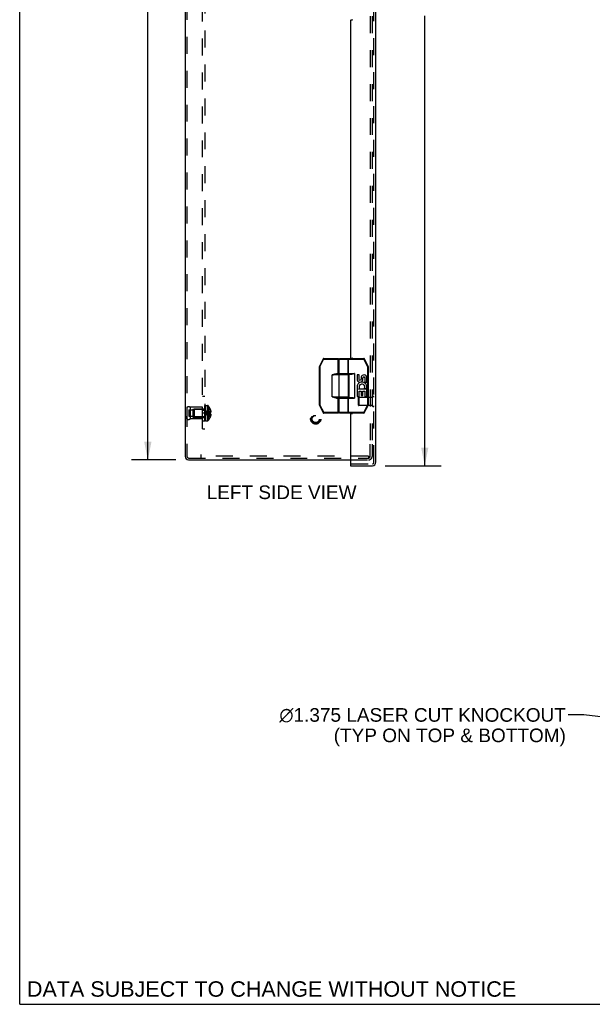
# Model space of a CAD drawing. Header units: inches. Extents: x 0 to 98.9, y 0 to 64.
# Tile 1 of 18: x 0 to 18.4, y 0 to 31.6. Entities that reach past the tile are written whole.
import ezdxf

# ---------------------------------------------------------------- set-up
doc = ezdxf.new("R2010")
doc.units = ezdxf.units.IN
doc.header["$LTSCALE"] = 5.44
doc.header["$MEASUREMENT"] = 0
doc.linetypes.add('HIDDEN', pattern=[0.2, 0.1, -0.1])
doc.layers.get('0').update_dxf_attribs({"linetype": 'CONTINUOUS'})
for name, color, linetype in [('DEFAULT_2', 8, 'HIDDEN'), ('DIMENSIONS', 7, 'CONTINUOUS'), ('DOOR_ASSEMBLY', 7, 'CONTINUOUS'), ('SUBPANEL', 7, 'CONTINUOUS')]:
    doc.layers.add(name, color=color, linetype=linetype)
doc.styles.get("Standard").update_dxf_attribs({"font": 'arial.ttf'})
doc.dimstyles.new('DIMSTYLE_1', dxfattribs={"dimtxt": 0.436364, "dimasz": 0.581818, "dimexe": 0.09, "dimexo": 0.07, "dimgap": 0.0375, "dimtad": 0, "dimtih": 1, "dimtoh": 1, "dimzin": 4, "dimdsep": 46, "dimtxsty": 'Standard', "dimblk": '_FILLED', "dimblk1": '_FILLED', "dimblk2": '_FILLED', "dimcen": 0.09, "dimadec": 3, "dimazin": 1, "dimtfac": 1, "dimtdec": 3, "dimtofl": 0, "dimtmove": 0, "dimatfit": 3, "dimldrblk": '_FILLED', "dimfxl": 0, "dimtolj": 1, "dimtzin": 4, "dimarcsym": 0})
doc.dimstyles.get("Standard").update_dxf_attribs({"dimtxt": 0.494545, "dimasz": 0.581818, "dimexe": 0.09, "dimexo": 0.07, "dimgap": 0.09, "dimtad": 0, "dimtih": 1, "dimtoh": 1, "dimdec": 3, "dimzin": 4, "dimdsep": 46, "dimtxsty": 'Standard', "dimblk": '_FILLED', "dimblk1": '_FILLED', "dimblk2": '_FILLED', "dimcen": 0.09, "dimadec": 3, "dimazin": 1, "dimtp": 0.001, "dimtm": 0.001, "dimtfac": 1, "dimtdec": 3, "dimtofl": 0, "dimtmove": 0, "dimatfit": 3, "dimldrblk": '_FILLED', "dimfxl": 0, "dimtolj": 1, "dimtzin": 4, "dimarcsym": 0})

# ---------------------------------------------------------------- blocks, each defined once
blk = doc.blocks.new('_FILLED')
at = {"color": 0, "linetype": 'ByBlock'}
blk.add_solid([(0, 0), (-1, 0.2), (-1, -0.2)], dxfattribs=at)
blk = doc.blocks.new('*D8')
at = {"layer": 'DIMENSIONS', "color": 2, "linetype": 'Continuous'}
for p, q in [((11.721, 47.646), (13.52, 47.646)), ((12.996, 47.646), (12.996, 33.23)), ((12.996, 17.271), (12.996, 31.703)), ((11.721, 17.271), (13.52, 17.271))]:
    blk.add_line(p, q, dxfattribs=at)
at = {"layer": 'DIMENSIONS', "color": 2, "linetype": 'Continuous', "xscale": 0.5818181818, "yscale": 0.5818181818, "zscale": 0.5818181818}
for p, rotation in [((12.996, 47.646), 90), ((12.996, 17.271), 270)]:
    blk.add_blockref('_FILLED', p, dxfattribs=dict(at, rotation=rotation))
at = {"layer": 'DIMENSIONS', "color": 2, "linetype": 'Continuous', "insert": (12.996, 33.012), "char_height": 0.4364, "width": 1.82656, "attachment_point": 2, "line_spacing_factor": 0.9}
blk.add_mtext('30.38\\PDOOR', dxfattribs=at)
blk = doc.blocks.new('*D14')
at = {"layer": 'DIMENSIONS', "color": 2, "linetype": 'Continuous'}
for p, q in [((5.012, 47.459), (3.588, 47.459)), ((4.111, 47.459), (4.111, 32.895)), ((4.111, 17.459), (4.111, 32.022)), ((5.012, 17.459), (3.588, 17.459))]:
    blk.add_line(p, q, dxfattribs=at)
at = {"layer": 'DIMENSIONS', "color": 2, "linetype": 'Continuous', "xscale": 0.5818181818, "yscale": 0.5818181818, "zscale": 0.5818181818}
for p, rotation in [((4.111, 47.459), 90), ((4.111, 17.459), 270)]:
    blk.add_blockref('_FILLED', p, dxfattribs=dict(at, rotation=rotation))
at = {"layer": 'DIMENSIONS', "color": 2, "linetype": 'Continuous', "insert": (4.111, 32.677), "char_height": 0.4364, "width": 1.52484, "attachment_point": 2, "line_spacing_factor": 0.9}
blk.add_mtext('30.00', dxfattribs=at)

msp = doc.modelspace()

# ---------------------------------------------------------------- linework, layer by layer
at = {"color": 7, "linetype": 'Continuous'}
for q in [(0, 64), (98.909, 0)]:
    msp.add_line((0, 0), q, dxfattribs=at)
at = {"color": 3, "linetype": 'Continuous'}
for p, q in [((5.307, 47.347), (5.307, 17.571)), ((5.419, 17.459), (10.616, 17.459))]:
    msp.add_line(p, q, dxfattribs=at)
msp.add_arc((5.419, 17.571), 0.112, 180, 270, dxfattribs=at)
at = {"layer": 'DEFAULT_2', "color": 8, "linetype": 'HIDDEN'}
for p, q in [((5.367, 47.347), (5.367, 17.571)), ((11.247, 46.919), (11.247, 17.999)), ((11.307, 46.919), (11.307, 17.999)), ((5.367, 19.147), (5.367, 18.771)), ((5.367, 19.147), (5.367, 19.059)), ((5.43, 19.06), (5.555, 19.06)), ((5.43, 19.06), (5.43, 18.857)), ((5.867, 19.147), (5.467, 19.147)), ((5.467, 19.147), (5.467, 18.771)), ((5.555, 19.084), (5.867, 19.084)), ((5.555, 19.084), (5.555, 18.834)), ((5.587, 19.073), (5.597, 19.083)), ((5.587, 19.073), (5.587, 18.845)), ((5.925, 19.083), (5.597, 19.083)), ((5.597, 19.083), (5.597, 18.835)), ((5.867, 18.771), (5.867, 19.147)), ((5.925, 19.083), (5.925, 18.835)), ((5.957, 19.202), (5.942, 19.202)), ((5.957, 19.202), (5.942, 19.202)), ((5.942, 18.713), (5.942, 19.202)), ((5.957, 19.197), (5.942, 19.197)), ((5.957, 19.195), (5.942, 19.195)), ((5.957, 19.186), (5.942, 19.186)), ((5.957, 19.167), (5.942, 19.167)), ((5.942, 19.167), (5.957, 19.167)), ((5.957, 19.165), (5.942, 19.165)), ((5.957, 19.163), (5.942, 19.163)), ((5.942, 19.16), (5.957, 19.16)), ((5.942, 19.157), (5.957, 19.157)), ((5.957, 19.15), (5.942, 19.15)), ((5.942, 19.147), (5.957, 19.147)), ((5.942, 19.141), (5.957, 19.141)), ((5.942, 19.138), (5.957, 19.138)), ((5.942, 19.138), (5.957, 19.138)), ((5.957, 19.137), (5.942, 19.137)), ((5.942, 19.113), (5.957, 19.113)), ((5.942, 19.101), (5.957, 19.101)), ((5.957, 19.097), (5.942, 19.097)), ((5.957, 19.096), (5.942, 19.096)), ((5.957, 19.093), (5.942, 19.093)), ((5.942, 19.086), (5.957, 19.086)), ((5.942, 19.084), (5.957, 19.084)), ((5.942, 19.083), (5.957, 19.083)), ((5.957, 19.071), (5.942, 19.071)), ((5.957, 19.058), (5.942, 19.058)), ((5.942, 19.042), (5.957, 19.042)), ((5.942, 19.03), (5.957, 19.03)), ((5.942, 19.011), (5.957, 19.011)), ((5.942, 19.005), (5.957, 19.005)), ((5.957, 19.005), (5.942, 19.005)), ((5.957, 18.997), (5.942, 18.997)), ((5.957, 18.972), (5.942, 18.972)), ((5.957, 18.962), (5.942, 18.962)), ((5.942, 18.957), (5.957, 18.957)), ((5.942, 18.948), (5.957, 18.948)), ((5.972, 18.962), (5.947, 18.959)), ((5.972, 18.962), (5.947, 18.959)), ((5.972, 18.955), (5.947, 18.959)), ((5.957, 19.202), (5.957, 18.713)), ((5.962, 19.205), (6.023, 19.205)), ((5.962, 18.713), (5.962, 19.205)), ((6.023, 19.205), (6.023, 18.713)), ((6.05, 19.193), (6.05, 18.725)), ((6.079, 18.943), (6.051, 18.946)), ((6.108, 19.098), (6.108, 19.099)), ((6.108, 19.099), (6.108, 19.099)), ((6.108, 19.098), (6.108, 18.977)), ((6.108, 19.063), (6.121, 19.063)), ((6.108, 19.009), (6.13, 19.009)), ((6.108, 18.977), (6.121, 18.977)), ((6.108, 18.977), (6.108, 18.977)), ((6.108, 18.974), (6.108, 18.977)), ((5.367, 18.771), (5.367, 18.859)), ((5.43, 18.857), (5.555, 18.857)), ((5.867, 18.771), (5.467, 18.771)), ((5.555, 18.834), (5.867, 18.834)), ((5.587, 18.845), (5.597, 18.835)), ((5.925, 18.835), (5.597, 18.835)), ((5.942, 18.928), (5.957, 18.928)), ((5.942, 18.918), (5.957, 18.918)), ((5.957, 18.907), (5.942, 18.907)), ((5.957, 18.895), (5.942, 18.895)), ((5.942, 18.872), (5.957, 18.872)), ((5.942, 18.872), (5.957, 18.872)), ((5.957, 18.871), (5.942, 18.871)), ((5.942, 18.867), (5.957, 18.867)), ((5.957, 18.865), (5.942, 18.865)), ((5.957, 18.865), (5.942, 18.865)), ((5.942, 18.85), (5.957, 18.85)), ((5.942, 18.838), (5.957, 18.838)), ((5.957, 18.817), (5.942, 18.817)), ((5.957, 18.804), (5.942, 18.804)), ((5.942, 18.804), (5.957, 18.804)), ((5.942, 18.802), (5.957, 18.802)), ((5.942, 18.802), (5.957, 18.802)), ((5.942, 18.79), (5.957, 18.79)), ((5.957, 18.785), (5.942, 18.785)), ((5.957, 18.784), (5.942, 18.784)), ((5.957, 18.782), (5.942, 18.782)), ((5.942, 18.779), (5.957, 18.779)), ((5.942, 18.765), (5.957, 18.765)), ((5.942, 18.764), (5.957, 18.764)), ((5.942, 18.76), (5.957, 18.76)), ((5.942, 18.759), (5.957, 18.759)), ((5.957, 18.752), (5.942, 18.752)), ((5.942, 18.751), (5.957, 18.751)), ((5.957, 18.74), (5.942, 18.74)), ((5.957, 18.734), (5.942, 18.734)), ((5.957, 18.729), (5.942, 18.729)), ((5.957, 18.729), (5.942, 18.729)), ((5.957, 18.722), (5.942, 18.722)), ((5.957, 18.713), (5.942, 18.713)), ((5.957, 18.713), (5.942, 18.713)), ((5.962, 18.713), (6.023, 18.713)), ((6.108, 18.941), (6.079, 18.943)), ((6.108, 18.941), (6.108, 18.944)), ((6.121, 18.941), (6.108, 18.941)), ((6.108, 18.941), (6.108, 18.941)), ((6.108, 18.941), (6.108, 18.82)), ((6.108, 18.909), (6.13, 18.909)), ((6.108, 18.854), (6.121, 18.854)), ((6.108, 18.82), (6.108, 18.819)), ((6.108, 18.819), (6.108, 18.818)), ((11.247, 17.571), (11.247, 17.959)), ((11.307, 17.959), (11.307, 17.571)), ((5.419, 17.519), (11.188, 17.519)), ((5.807, 17.631), (5.807, 17.519)), ((11.188, 17.579), (5.807, 17.579)), ((10.616, 17.459), (11.195, 17.459)), ((11.188, 17.579), (11.188, 17.519)), ((11.188, 17.519), (11.195, 17.519))]:
    msp.add_line(p, q, dxfattribs=at)
for points in [[(6.108, 19.099), (6.079, 19.079), (6.051, 19.058), (6.024, 19.036), (5.997, 19.012), (5.972, 18.986), (5.947, 18.959)], [(6.108, 19.063), (6.079, 19.049), (6.051, 19.033), (6.024, 19.016), (5.997, 18.998), (5.972, 18.979), (5.947, 18.959)], [(6.108, 19.009), (6.079, 19.002), (6.051, 18.994), (6.024, 18.986), (5.997, 18.978), (5.972, 18.968), (5.947, 18.959)], [(6.108, 18.909), (6.079, 18.916), (6.051, 18.924), (6.024, 18.932), (5.997, 18.94), (5.972, 18.949), (5.947, 18.959)], [(6.108, 18.854), (6.079, 18.869), (6.051, 18.885), (6.024, 18.902), (5.997, 18.92), (5.972, 18.939), (5.947, 18.959)], [(6.108, 18.819), (6.079, 18.838), (6.051, 18.859), (6.024, 18.882), (5.997, 18.906), (5.972, 18.932), (5.947, 18.959)], [(6.108, 18.977), (6.079, 18.974), (6.051, 18.972), (6.024, 18.969), (5.997, 18.966), (5.972, 18.962)], [(6.024, 18.949), (5.997, 18.952), (5.972, 18.955)], [(6.108, 18.977), (6.079, 18.974), (6.051, 18.972), (6.024, 18.969), (5.997, 18.966)], [(6.051, 18.946), (6.024, 18.949), (5.997, 18.952)], [(6.108, 18.977), (6.108, 18.974), (6.108, 18.971), (6.108, 18.968), (6.108, 18.965), (6.108, 18.962), (6.108, 18.959)], [(6.108, 18.965), (6.108, 18.968), (6.108, 18.971)], [(6.108, 18.959), (6.108, 18.956), (6.108, 18.953), (6.108, 18.95), (6.108, 18.947), (6.108, 18.944), (6.108, 18.941)], [(6.108, 18.947), (6.108, 18.95), (6.108, 18.953)], [(6.121, 19.063), (6.123, 19.056), (6.124, 19.049), (6.126, 19.042), (6.127, 19.036), (6.128, 19.029), (6.129, 19.022), (6.13, 19.015), (6.13, 19.009)], [(6.13, 19.009), (6.13, 19.006), (6.129, 19.003), (6.129, 19), (6.128, 18.997), (6.127, 18.994), (6.126, 18.99), (6.125, 18.987), (6.124, 18.984), (6.123, 18.98), (6.121, 18.977)], [(6.121, 18.941), (6.123, 18.937), (6.124, 18.934), (6.125, 18.931), (6.126, 18.927), (6.127, 18.924), (6.128, 18.921), (6.129, 18.918), (6.129, 18.915), (6.13, 18.912), (6.13, 18.909)], [(6.13, 18.909), (6.13, 18.902), (6.129, 18.896), (6.128, 18.889), (6.127, 18.882), (6.126, 18.875), (6.124, 18.868), (6.123, 18.861), (6.121, 18.854)]]:
    msp.add_lwpolyline(points, dxfattribs=at)
for radius in [0.164, 0.142, 0.124, 0.114]:
    msp.add_circle((9.497, 18.769), radius, dxfattribs=at)
for centre, radius, start, end in [((5.417, 19.06), 0.1, 60.0508, 119.9492), ((5.925, 19.12), 0.0372, 270, 297.5399), ((5.925, 19.12), 0.0372, 329.9503, 360), ((6.023, 19.17), 0.035, 40.9334, 90), ((5.78, 18.959), 0.357, 23.1903, 40.9334), ((5.78, 18.959), 0.357, 17.0407, 23.0017), ((5.417, 18.857), 0.1, 240.0508, 299.9492), ((5.925, 18.798), 0.0372, 62.4601, 90), ((5.925, 18.798), 0.0372, 0, 30.0497), ((6.023, 18.748), 0.035, 270, 319.0666), ((5.78, 18.959), 0.357, 319.0666, 336.8097), ((5.78, 18.959), 0.357, 336.9983, 342.9593), ((5.419, 17.571), 0.052, 180, 270), ((11.195, 17.571), 0.112, 270, 360), ((11.195, 17.571), 0.052, 270, 360)]:
    msp.add_arc(centre, radius, start, end, dxfattribs=at)
at = {"layer": 'DOOR_ASSEMBLY', "color": 8, "linetype": 'HIDDEN'}
for p, q in [((11.366, 17.383), (11.366, 47.534)), ((10.866, 19.217), (10.866, 19.445)), ((11.323, 19.455), (10.876, 19.455)), ((10.876, 19.455), (10.876, 19.207)), ((11.323, 19.189), (11.323, 19.473)), ((11.323, 19.207), (10.876, 19.207)), ((10.631, 17.331), (11.314, 17.331))]:
    msp.add_line(p, q, dxfattribs=at)
at = {"layer": 'DOOR_ASSEMBLY', "color": 3, "linetype": 'Continuous'}
for p, q in [((11.426, 17.383), (11.426, 47.534)), ((10.616, 31.554), (10.616, 20.739)), ((10.631, 31.569), (10.662, 31.569)), ((10.631, 20.724), (10.662, 20.724)), ((10.616, 18.929), (10.616, 17.346)), ((10.631, 18.944), (10.662, 18.944)), ((10.616, 17.271), (11.314, 17.271))]:
    msp.add_line(p, q, dxfattribs=at)
at = {"layer": 'DOOR_ASSEMBLY', "color": 7, "linetype": 'Continuous'}
for p, q in [((9.733, 20.698), (9.615, 20.463)), ((9.75, 20.689), (9.633, 20.454)), ((9.733, 20.698), (9.75, 20.689)), ((9.75, 20.709), (10.214, 20.709)), ((9.75, 20.689), (9.75, 20.709)), ((9.75, 20.689), (10.234, 20.689)), ((10.214, 20.204), (10.214, 20.709)), ((10.234, 20.224), (10.234, 20.689)), ((10.249, 20.689), (11.043, 20.689)), ((10.249, 20.229), (10.249, 20.689)), ((10.269, 20.709), (11.043, 20.709)), ((10.534, 20.229), (10.534, 20.689)), ((10.55, 20.209), (10.55, 20.709)), ((11.043, 20.709), (11.043, 20.689)), ((11.043, 20.689), (11.061, 20.698)), ((11.16, 20.454), (11.043, 20.689)), ((11.178, 20.463), (11.061, 20.698)), ((9.613, 20.454), (9.633, 20.454)), ((9.613, 20.454), (9.613, 19.214)), ((9.633, 20.454), (9.615, 20.463)), ((9.633, 20.454), (9.633, 19.214)), ((10.234, 20.224), (10.165, 20.224)), ((10.165, 20.204), (10.165, 20.224)), ((10.249, 20.229), (10.741, 20.229)), ((10.741, 20.229), (10.741, 19.439)), ((11.178, 20.463), (11.16, 20.454)), ((11.16, 20.454), (11.18, 20.454)), ((11.16, 20.454), (11.16, 19.214)), ((11.18, 20.454), (11.18, 19.214)), ((10.554, 20.184), (10.024, 20.184)), ((10.024, 19.484), (10.024, 20.184)), ((10.534, 20.204), (10.165, 20.204)), ((10.253, 19.484), (10.253, 20.184)), ((10.269, 20.209), (10.658, 20.209)), ((10.319, 20.204), (10.319, 20.209)), ((10.475, 20.204), (10.475, 20.209)), ((10.554, 19.484), (10.554, 20.184)), ((10.561, 20.209), (10.561, 19.459)), ((10.886, 20.185), (10.823, 20.185)), ((10.823, 20.185), (10.823, 20.048)), ((10.886, 20.048), (10.886, 20.185)), ((10.951, 20.111), (10.951, 20.042)), ((11.012, 20.048), (11.012, 20.09)), ((11.075, 20.09), (11.075, 19.954)), ((11.075, 19.954), (11.137, 19.954)), ((11.137, 19.954), (11.137, 20.09)), ((10.841, 19.723), (10.823, 19.723)), ((10.823, 19.723), (10.823, 19.493)), ((10.876, 19.723), (10.903, 19.743)), ((11.137, 19.723), (10.876, 19.723)), ((10.886, 19.661), (10.951, 19.661)), ((10.886, 19.493), (10.886, 19.661)), ((10.951, 19.661), (10.951, 19.524)), ((11.012, 19.661), (11.075, 19.661)), ((11.012, 19.524), (11.012, 19.661)), ((11.067, 19.759), (11.124, 19.734)), ((11.075, 19.661), (11.075, 19.493)), ((11.137, 19.493), (11.137, 19.723)), ((10.024, 19.484), (10.554, 19.484)), ((10.043, 19.48), (10.024, 19.484)), ((10.165, 19.464), (10.534, 19.464)), ((10.165, 19.444), (10.165, 19.464)), ((10.165, 19.444), (10.234, 19.444)), ((10.214, 18.959), (10.214, 19.464)), ((10.234, 18.979), (10.234, 19.444)), ((10.249, 19.439), (10.741, 19.439)), ((10.249, 18.979), (10.249, 19.439)), ((10.269, 19.459), (10.658, 19.459)), ((10.319, 19.459), (10.319, 19.464)), ((10.475, 19.459), (10.475, 19.464)), ((10.534, 18.979), (10.534, 19.439)), ((10.55, 18.959), (10.55, 19.459)), ((10.823, 19.493), (10.886, 19.493)), ((10.951, 19.524), (11.012, 19.524)), ((11.075, 19.493), (11.137, 19.493)), ((9.633, 19.214), (9.613, 19.214)), ((9.615, 19.205), (9.633, 19.214)), ((9.615, 19.205), (9.738, 18.97)), ((9.633, 19.214), (9.755, 18.979)), ((9.755, 18.979), (9.738, 18.97)), ((10.234, 18.979), (9.755, 18.979)), ((9.755, 18.959), (9.755, 18.979)), ((10.214, 18.959), (9.755, 18.959)), ((11.038, 18.979), (10.249, 18.979)), ((11.038, 18.959), (10.269, 18.959)), ((11.038, 18.979), (11.16, 19.214)), ((11.056, 18.97), (11.038, 18.979)), ((11.038, 18.979), (11.038, 18.959)), ((11.056, 18.97), (11.178, 19.205)), ((11.18, 19.214), (11.16, 19.214)), ((11.16, 19.214), (11.178, 19.205)), ((10.616, 17.331), (10.631, 17.331)), ((10.616, 17.331), (10.616, 17.271))]:
    msp.add_line(p, q, dxfattribs=at)
for points in [[(10.519, 20.709), (10.521, 20.709), (10.524, 20.708), (10.526, 20.707), (10.528, 20.705), (10.53, 20.703), (10.531, 20.701), (10.533, 20.698), (10.534, 20.695), (10.534, 20.692), (10.534, 20.689)], [(10.074, 20.204), (10.083, 20.207), (10.092, 20.21), (10.1, 20.213), (10.109, 20.215), (10.117, 20.217), (10.125, 20.219), (10.132, 20.221), (10.139, 20.222), (10.146, 20.223), (10.153, 20.223), (10.159, 20.224), (10.165, 20.224)], [(10.534, 20.229), (10.534, 20.226), (10.534, 20.223), (10.533, 20.22), (10.531, 20.217), (10.53, 20.215), (10.528, 20.213), (10.526, 20.211), (10.524, 20.21), (10.521, 20.209), (10.519, 20.209)], [(10.741, 20.229), (10.731, 20.225), (10.721, 20.222), (10.711, 20.219), (10.703, 20.217), (10.694, 20.214), (10.686, 20.213), (10.679, 20.211), (10.671, 20.21), (10.665, 20.209), (10.658, 20.209)], [(10.024, 20.184), (10.03, 20.186), (10.036, 20.189), (10.042, 20.191), (10.048, 20.194), (10.054, 20.196), (10.06, 20.199), (10.067, 20.201), (10.074, 20.204)], [(10.024, 20.184), (10.044, 20.188), (10.05, 20.189), (10.057, 20.19), (10.063, 20.191), (10.07, 20.193), (10.077, 20.194)], [(10.077, 20.194), (10.087, 20.195), (10.096, 20.197), (10.105, 20.198), (10.113, 20.2), (10.121, 20.201), (10.128, 20.201), (10.135, 20.202), (10.142, 20.203), (10.148, 20.203), (10.154, 20.204), (10.16, 20.204), (10.165, 20.204)], [(10.253, 20.184), (10.253, 20.187), (10.253, 20.19), (10.255, 20.193), (10.256, 20.196), (10.258, 20.198), (10.26, 20.2), (10.263, 20.202), (10.265, 20.203), (10.268, 20.204), (10.271, 20.204)], [(10.074, 19.464), (10.066, 19.467), (10.058, 19.47), (10.05, 19.473), (10.041, 19.477), (10.033, 19.48), (10.024, 19.484)], [(10.077, 19.474), (10.069, 19.475), (10.06, 19.477), (10.052, 19.479), (10.043, 19.48)], [(10.165, 19.444), (10.159, 19.444), (10.152, 19.444), (10.145, 19.445), (10.138, 19.446), (10.13, 19.447), (10.123, 19.449), (10.115, 19.451), (10.107, 19.453), (10.099, 19.455), (10.091, 19.458), (10.082, 19.461), (10.074, 19.464)], [(10.165, 19.464), (10.16, 19.464), (10.154, 19.464), (10.147, 19.464), (10.141, 19.465), (10.134, 19.466), (10.127, 19.466), (10.119, 19.467), (10.111, 19.468), (10.103, 19.47), (10.095, 19.471), (10.086, 19.472), (10.077, 19.474)], [(10.253, 19.484), (10.253, 19.481), (10.253, 19.478), (10.255, 19.475), (10.256, 19.472), (10.258, 19.47), (10.26, 19.468), (10.263, 19.466), (10.265, 19.465), (10.268, 19.464), (10.271, 19.464)], [(10.519, 19.459), (10.521, 19.459), (10.524, 19.458), (10.526, 19.457), (10.528, 19.455), (10.53, 19.453), (10.531, 19.451), (10.533, 19.448), (10.534, 19.445), (10.534, 19.442), (10.534, 19.439)], [(10.658, 19.459), (10.665, 19.459), (10.671, 19.458), (10.679, 19.457), (10.686, 19.455), (10.694, 19.453), (10.703, 19.451), (10.712, 19.448), (10.721, 19.445), (10.731, 19.442), (10.741, 19.439)], [(10.534, 18.979), (10.534, 18.976), (10.534, 18.973), (10.533, 18.97), (10.531, 18.967), (10.53, 18.965), (10.528, 18.963), (10.526, 18.961), (10.524, 18.96), (10.521, 18.959), (10.519, 18.959)]]:
    msp.add_lwpolyline(points, dxfattribs=at)
at = {"layer": 'DOOR_ASSEMBLY', "color": 3, "linetype": 'Continuous'}
for centre, radius, start, end in [((10.662, 31.584), 0.015, 270, 360), ((10.631, 31.554), 0.015, 90, 180), ((10.631, 20.739), 0.015, 180, 270), ((10.662, 20.709), 0.015, 0, 90), ((10.662, 18.959), 0.015, 270, 360), ((10.631, 18.929), 0.015, 90, 180), ((11.314, 17.383), 0.112, 270, 360), ((10.631, 17.346), 0.015, 180, 270)]:
    msp.add_arc(centre, radius, start, end, dxfattribs=at)
at = {"layer": 'DOOR_ASSEMBLY', "color": 7, "linetype": 'Continuous'}
for centre, radius, start, end in [((9.75, 20.689), 0.02, 90, 153.4349), ((10.214, 20.689), 0.02, 0, 90), ((10.269, 20.689), 0.02, 90, 180), ((11.043, 20.689), 0.02, 26.5651, 90), ((9.633, 20.454), 0.02, 153.4349, 180), ((10.254, 20.224), 0.02, 180, 270), ((10.269, 20.229), 0.02, 180, 270), ((11.16, 20.454), 0.02, 0, 26.5651), ((10.534, 20.184), 0.02, 0, 90), ((10.917, 20.048), 0.0943, 180, 360), ((10.98, 19.797), 0.157, 336.5966, 161.8791), ((10.917, 20.048), 0.0314, 180, 261.2295), ((10.917, 20.053), 0.0362, 263.4285, 341.7628), ((11.043, 20.09), 0.0943, 359.9911, 167.4338), ((11.043, 20.09), 0.0314, 0, 180.0485), ((10.977, 19.797), 0.154, 161.4199, 206.1963), ((10.98, 19.797), 0.157, 205.737, 207.8532), ((10.98, 19.797), 0.0943, 336.5966, 215.1122), ((10.254, 19.444), 0.02, 90, 180), ((10.269, 19.439), 0.02, 90, 180), ((10.534, 19.484), 0.02, 270, 360), ((9.633, 19.214), 0.02, 180, 207.4744), ((9.755, 18.979), 0.02, 207.4744, 270), ((10.214, 18.979), 0.02, 270, 360), ((10.269, 18.979), 0.02, 180, 270), ((11.038, 18.979), 0.02, 270, 332.5256), ((11.16, 19.214), 0.02, 332.5256, 360)]:
    msp.add_arc(centre, radius, start, end, dxfattribs=at)
at = {"layer": 'DOOR_ASSEMBLY', "color": 8, "linetype": 'HIDDEN'}
for centre, radius, start, end in [((10.876, 19.445), 0.01, 90, 180), ((11.345, 19.473), 0.0215, 360, 180), ((10.876, 19.217), 0.01, 180, 270), ((11.345, 19.189), 0.0215, 180, 0), ((11.314, 17.383), 0.052, 270, 360)]:
    msp.add_arc(centre, radius, start, end, dxfattribs=at)
at = {"layer": 'SUBPANEL', "color": 8, "linetype": 'HIDDEN'}
for p, q in [((5.867, 18.459), (5.867, 46.459)), ((5.942, 46.459), (5.942, 18.459)), ((5.867, 19.501), (5.942, 19.501)), ((5.867, 19.099), (5.942, 19.099)), ((5.942, 19.07), (5.867, 19.07)), ((5.867, 19.068), (5.942, 19.068)), ((5.942, 19.047), (5.867, 19.047)), ((5.942, 18.959), (5.867, 18.959)), ((5.867, 18.85), (5.942, 18.85)), ((5.867, 18.818), (5.942, 18.818)), ((5.867, 18.709), (5.942, 18.709)), ((5.867, 18.459), (5.942, 18.459))]:
    msp.add_line(p, q, dxfattribs=at)

# ---------------------------------------------------------------- texts
at = {"layer": 'DIMENSIONS', "color": 2, "linetype": 'Continuous', "line_spacing_factor": 0.9}
for s, insert, char_height, width, attachment_point in [('LEFT SIDE VIEW', (8.402, 16.639), 0.43636, 4.79838, 2), (' \\fgdt;{\\fgdt;n}\\fArial;1.375 LASER CUT KNOCKOUT\\P (TYP ON TOP & BOTTOM)', (17.523, 9.498), 0.43636, 9.47617, 3), ('DATA SUBJECT TO CHANGE WITHOUT NOTICE', (8.08, 0.738), 0.49455, 15.66735, 2)]:
    msp.add_mtext(s, dxfattribs=dict(at, insert=insert, char_height=char_height, width=width, attachment_point=attachment_point))

# ---------------------------------------------------------------- dimensions: what is measured, and where the dimension line sits
at = {"layer": 'DIMENSIONS', "color": 2, "linetype": 'Continuous'}
dim = msp.add_linear_dim(base=(4.111, 17.459), p1=(5.082, 47.459), p2=(5.082, 17.459), angle=270, dimstyle='DIMSTYLE_1', dxfattribs=at)
dim.commit()
dim.dimension.update_dxf_attribs({"geometry": '*D14', "text_midpoint": (4.11, 32.456), "dimtype": 160})
dim = msp.add_linear_dim(base=(12.996365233, 17.27135295), p1=(11.651394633, 47.64635295), p2=(11.651394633, 17.27135295), angle=270, text='<>\\PDOOR', dimstyle='DIMSTYLE_1', dxfattribs=at)
dim.commit()
dim.dimension.update_dxf_attribs({"geometry": '*D8', "text_midpoint": (12.996365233, 32.466729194), "dimtype": 160})

# ---------------------------------------------------------------- leaders
at = {"layer": 'DIMENSIONS', "color": 2, "linetype": 'Continuous', "annotation_type": 0, "has_hookline": 1, "hookline_direction": 1, "text_width": 9.236}
msp.add_leader([(30.598, 7.876), (18.098, 9.28), (17.595, 9.28)], dimstyle='Standard', override={"dimtad": 0}, dxfattribs=at)

doc.saveas('drawing.dxf')
